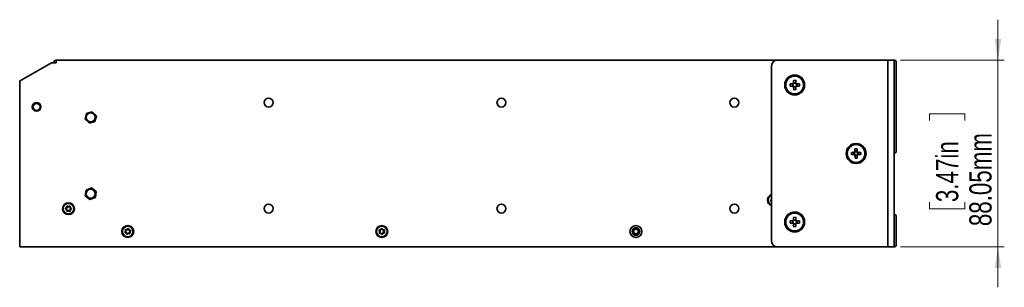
# Model space of a CAD drawing. Header units: millimetres. Extents: x -84 to 806, y -145 to 511.
# Tile 16 of 43: x 451 to 606, y 247 to 289. Entities that reach past the tile are written whole.
import ezdxf

# ---------------------------------------------------------------- set-up
doc = ezdxf.new("R2010")
doc.units = ezdxf.units.MM
doc.styles.add('SLDTEXTSTYLE0', font='TXT', dxfattribs={"width": 0.75})
doc.dimstyles.new('SLDDIMSTYLE1', dxfattribs={"dimtxt": 3.5, "dimasz": 3.302, "dimexe": 0, "dimexo": 0.0625, "dimgap": 0.875, "dimtad": 1, "dimlfac": 3, "dimrnd": 1e-09, "dimzin": 12, "dimdsep": 46, "dimtxsty": 'SLDTEXTSTYLE0', "dimsah": 1, "dimcen": 0.09, "dimadec": 0, "dimazin": 3, "dimtfac": 1, "dimtmove": 0, "dimatfit": 0, "dimfxl": 0, "dimfrac": 2, "dimtolj": 1, "dimtzin": 12, "dimarcsym": 0})

# ---------------------------------------------------------------- blocks, each defined once
blk = doc.blocks.new('_D_2')
at = {"color": 7, "linetype": 'Continuous', "lineweight": 0}
for p, q in [((605.27, 283.11), (605.27, 289.46)), ((589.94, 283.11), (606.27, 283.11)), ((605.27, 283.11), (605.27, 253.76)), ((594.48, 273.63), (594.48, 274.69)), ((594.48, 274.69), (600.03, 274.69)), ((600.03, 274.69), (600.03, 273.63)), ((594.48, 260.8), (594.48, 259.73)), ((600.03, 259.73), (600.03, 260.8)), ((594.48, 259.73), (600.03, 259.73)), ((589.94, 253.76), (606.27, 253.76)), ((605.27, 253.76), (605.27, 247.41))]:
    blk.add_line(p, q, dxfattribs=at)
at = {"color": 7, "linetype": 'Continuous', "lineweight": 18}
for points in [[(605.27, 283.11), (605.78, 286.41), (604.76, 286.41)], [(605.27, 253.76), (604.76, 250.46), (605.78, 250.46)]]:
    blk.add_solid(points, dxfattribs=at)
at = {"color": 7, "linetype": 'Continuous', "lineweight": 18, "char_height": 3.5, "attachment_point": 1, "rotation": 90, "style": 'SLDTEXTSTYLE0'}
for s, insert in [('88.05mm', (600.76, 257.02)), ('3.47in', (595.52, 260.8))]:
    blk.add_mtext(s, dxfattribs=dict(at, insert=insert))

msp = doc.modelspace()

# ---------------------------------------------------------------- linework, layer by layer
at = {"color": 7, "linetype": 'Continuous', "lineweight": 35}
for p, q in [((456.2523, 282.7125), (451.6023, 280.0278)), ((457.0023, 282.7125), (456.2523, 282.7125)), ((456.9912, 282.7782), (456.9356, 283.1069)), ((457.0023, 283.1125), (457.0023, 282.7125)), ((457.0023, 283.1125), (570.6023, 283.1125)), ((587.6901, 283.1125), (570.6023, 283.1125)), ((587.9356, 283.1125), (587.6901, 283.1125)), ((587.9356, 283.1125), (588.9356, 283.1125)), ((587.9356, 282.1125), (587.9356, 283.1125)), ((588.9356, 283.1125), (588.9356, 282.1125)), ((589.2689, 282.7791), (589.2689, 282.4458)), ((589.2689, 282.4458), (589.2689, 269.1791)), ((569.6023, 282.1125), (569.6023, 254.7625)), ((587.9356, 282.1125), (587.9356, 254.7625)), ((588.9356, 282.1125), (588.9356, 254.7625)), ((451.2523, 279.8263), (451.2523, 253.7625)), ((572.5335, 279.3665), (572.9708, 279.372)), ((572.5378, 279.0232), (572.5335, 279.3665)), ((572.9549, 279.0285), (572.9506, 279.3718)), ((573.088, 279.9352), (573.4313, 279.9396)), ((573.0936, 279.4979), (573.088, 279.9352)), ((573.0933, 279.5181), (573.4366, 279.5225)), ((573.4313, 279.9396), (573.4369, 279.5023)), ((573.5627, 279.3795), (574.0001, 279.385)), ((574.0044, 279.0417), (573.5671, 279.0362)), ((573.5829, 279.3798), (573.5873, 279.0365)), ((574.0001, 279.385), (574.0044, 279.0417)), ((572.9751, 279.0287), (572.5378, 279.0232)), ((573.1065, 278.4687), (573.101, 278.906)), ((573.4446, 278.8901), (573.1013, 278.8858)), ((573.4499, 278.473), (573.1065, 278.4687)), ((573.4443, 278.9103), (573.4499, 278.473)), ((461.551, 273.8465), (461.763, 274.7456)), ((461.763, 274.7456), (462.6476, 275.0116)), ((462.6476, 275.0116), (463.3203, 274.3784)), ((462.2236, 273.2134), (461.551, 273.8465)), ((463.1082, 273.4793), (462.2236, 273.2134)), ((463.3203, 274.3784), (463.1082, 273.4793)), ((582.2006, 268.6018), (582.6379, 268.6061)), ((582.204, 268.2585), (582.2006, 268.6018)), ((582.6414, 268.2628), (582.204, 268.2585)), ((582.6212, 268.2626), (582.6177, 268.6059)), ((582.7566, 269.169), (583.0999, 269.1725)), ((582.761, 268.7317), (582.7566, 269.169)), ((582.7608, 268.7519), (583.1041, 268.7553)), ((583.0999, 269.1725), (583.1043, 268.7352)), ((583.2299, 268.6121), (583.6672, 268.6165)), ((583.6706, 268.2731), (583.2333, 268.2688)), ((583.2501, 268.6123), (583.2535, 268.269)), ((583.6672, 268.6165), (583.6706, 268.2731)), ((589.2689, 269.1791), (589.2689, 268.8458)), ((582.7713, 267.7024), (582.7669, 268.1398)), ((583.1104, 268.123), (582.7671, 268.1196)), ((583.1146, 267.7059), (582.7713, 267.7024)), ((583.1102, 268.1432), (583.1146, 267.7059)), ((461.5797, 261.7649), (461.7067, 262.6799)), ((461.7067, 262.6799), (462.5626, 263.0274)), ((462.5626, 263.0274), (463.2915, 262.46)), ((463.2915, 262.46), (463.1645, 261.545)), ((462.3086, 261.1975), (461.5797, 261.7649)), ((463.1645, 261.545), (462.3086, 261.1975)), ((569.6023, 261.0149), (569.5583, 261.0287)), ((572.5338, 257.8348), (572.9712, 257.8393)), ((572.5375, 257.4914), (572.5338, 257.8348)), ((572.9748, 257.496), (572.5375, 257.4914)), ((572.9546, 257.4958), (572.951, 257.8391)), ((573.0896, 258.4023), (573.4329, 258.4059)), ((573.0942, 257.965), (573.0896, 258.4023)), ((573.094, 257.9852), (573.4373, 257.9888)), ((573.105, 256.9357), (573.1004, 257.373)), ((573.4439, 257.3564), (573.1006, 257.3528)), ((573.4329, 258.4059), (573.4375, 257.9686)), ((573.4437, 257.3766), (573.4483, 256.9393)), ((573.5631, 257.8456), (574.0004, 257.8501)), ((574.004, 257.5068), (573.5667, 257.5022)), ((573.5833, 257.8458), (573.5869, 257.5025)), ((574.0004, 257.8501), (574.004, 257.5068)), ((589.2689, 258.4958), (589.2689, 258.1625)), ((589.2689, 258.1625), (589.2689, 254.4291)), ((573.4483, 256.9393), (573.105, 256.9357)), ((587.9356, 253.7625), (587.9356, 254.7625)), ((588.9356, 254.7625), (588.9356, 253.7625)), ((589.2689, 254.4291), (589.2689, 254.0958)), ((451.2523, 253.7625), (451.6023, 253.7625)), ((570.6023, 253.7625), (451.6023, 253.7625)), ((587.6901, 253.7625), (570.6023, 253.7625)), ((587.9356, 253.7625), (587.6901, 253.7625)), ((588.9356, 253.7625), (587.9356, 253.7625))]:
    msp.add_line(p, q, dxfattribs=at)
at = {"color": 7, "linetype": 'Continuous', "lineweight": 35, "flags": 128}
for points in [[(569.6023, 260.9312), (569.5771, 260.9431), (569.5407, 260.9548)], [(569.5556, 261.0419), (569.5933, 261.0744), (569.6023, 261.0838)]]:
    msp.add_lwpolyline(points, dxfattribs=at)
at = {"color": 7, "linetype": 'Continuous', "lineweight": 35}
for centre, radius in [((573.2689, 279.2041), 1.5667), ((573.2689, 279.2041), 1.4), ((453.9189, 275.7625), 0.6833), ((453.9189, 275.7625), 0.6667), ((453.9189, 275.7625), 0.55), ((490.4356, 276.4458), 0.7033), ((527.1023, 276.4458), 0.7033), ((563.7689, 276.4458), 0.7033), ((462.4356, 274.1125), 0.6983), ((582.9356, 268.4375), 1.5667), ((582.9356, 268.4375), 1.4), ((462.4356, 262.1125), 0.6983), ((458.9356, 259.7625), 0.9333), ((458.9356, 259.7625), 0.8333), ((490.4356, 259.7791), 0.7033), ((527.1023, 259.7791), 0.7033), ((563.7689, 259.7791), 0.7033), ((573.2689, 257.6708), 1.5667), ((573.2689, 257.6708), 1.4), ((468.2689, 256.1791), 0.9333), ((468.2689, 256.1791), 0.8333), ((508.2689, 256.1791), 0.9333), ((508.2689, 256.1791), 0.8333), ((548.2689, 256.1791), 0.9333), ((548.2689, 256.1791), 0.6), ((548.2689, 256.1791), 0.5), ((548.2689, 256.1791), 0.3667)]:
    msp.add_circle(centre, radius, dxfattribs=at)
for centre, radius, start, end in [((457.0023, 282.7125), 0.4, 99.594068, 180), ((457.0023, 282.7125), 0.4, 90, 99.594068), ((457.0023, 282.7125), 0.0667, 99.594068, 180), ((457.0023, 282.7125), 0.0667, 90, 99.594068), ((570.6023, 282.1125), 1, 90, 180), ((588.9356, 282.7791), 0.3333, 0, 90), ((573.2689, 279.2041), 0.3422, 120.835567, 150.610913), ((573.2689, 279.2041), 0.2837, 143.482136, 217.964344), ((573.2689, 279.2041), 0.2837, 127.964344, 143.482136), ((573.2689, 279.2041), 0.2837, 53.482136, 127.964344), ((573.2689, 279.2041), 0.3422, 30.835567, 60.610913), ((573.2689, 279.2041), 0.2837, 37.964344, 53.482136), ((573.2689, 279.2041), 0.2837, 307.964344, 323.482136), ((573.2689, 279.2041), 0.3422, 300.835567, 330.610913), ((573.2689, 279.2041), 0.2837, 323.482136, 37.964344), ((573.2689, 279.2041), 0.3422, 210.835567, 240.610913), ((573.2689, 279.2041), 0.2837, 217.964344, 233.482136), ((573.2689, 279.2041), 0.2837, 233.482136, 307.964344), ((582.9356, 268.4375), 0.3422, 120.686459, 150.461806), ((582.9356, 268.4375), 0.3422, 210.686459, 240.461806), ((582.9356, 268.4375), 0.2837, 143.333029, 217.815236), ((582.9356, 268.4375), 0.2837, 127.815236, 143.333029), ((582.9356, 268.4375), 0.2837, 217.815236, 233.333029), ((582.9356, 268.4375), 0.2837, 53.333029, 127.815236), ((582.9356, 268.4375), 0.2837, 233.333029, 307.815236), ((582.9356, 268.4375), 0.3422, 30.686459, 60.461806), ((582.9356, 268.4375), 0.2837, 37.815236, 53.333029), ((582.9356, 268.4375), 0.2837, 307.815236, 323.333029), ((582.9356, 268.4375), 0.3422, 300.686459, 330.461806), ((582.9356, 268.4375), 0.2837, 323.333029, 37.815236), ((588.9356, 268.8458), 0.3333, 270, 0), ((569.9356, 261.1125), 0.9333, 110.924832, 180), ((569.9356, 261.1125), 0.9333, 180, 249.075168), ((569.9356, 261.1125), 0.8333, 113.578178, 246.421822), ((569.56, 261.0359), 0.0833, 126.422401, 256.621665), ((569.3621, 261.3041), 0.25, 306.422401, 343.892928), ((569.56, 261.0359), 0.00741, 126.422401, 256.621665), ((569.6815, 261.3995), 0.0833, 161.919822, 196.621665), ((458.5528, 259.7826), 0.0833, 111.892017, 242.091282), ((458.3968, 259.488), 0.25, 351.892017, 62.091282), ((458.4285, 260.0919), 0.25, 291.892017, 2.091282), ((458.5528, 259.7826), 0.00741, 111.892017, 242.091282), ((458.3968, 259.488), 0.3259, 351.892017, 62.091282), ((458.4285, 260.0919), 0.3259, 291.892017, 2.091282), ((458.7268, 259.441), 0.0833, 171.892017, 302.091282), ((458.7616, 260.104), 0.0833, 51.892017, 182.091282), ((458.7268, 259.441), 0.00741, 171.892017, 302.091282), ((458.9039, 259.1586), 0.3259, 51.892017, 122.091282), ((458.7616, 260.104), 0.00741, 51.892017, 182.091282), ((458.9673, 260.3663), 0.3259, 231.892017, 302.091282), ((458.9039, 259.1586), 0.25, 51.892017, 122.091282), ((458.9673, 260.3663), 0.25, 231.892017, 302.091282), ((459.1096, 259.4209), 0.0833, 231.892017, 2.091282), ((459.1444, 260.0839), 0.0833, 351.892017, 122.091282), ((459.1096, 259.4209), 0.00741, 231.892017, 2.091282), ((459.4427, 259.433), 0.3259, 111.892017, 182.091282), ((459.1444, 260.0839), 0.00741, 351.892017, 122.091282), ((459.4744, 260.0369), 0.3259, 171.892017, 242.091282), ((459.4427, 259.433), 0.25, 111.892017, 182.091282), ((459.4744, 260.0369), 0.25, 171.892017, 242.091282), ((459.3184, 259.7423), 0.00741, 291.892017, 62.091282), ((459.3184, 259.7423), 0.0833, 291.892017, 62.091282), ((573.2689, 257.6708), 0.3422, 120.713526, 150.488873), ((573.2689, 257.6708), 0.3422, 210.713526, 240.488873), ((573.2689, 257.6708), 0.2837, 143.360096, 217.842303), ((573.2689, 257.6708), 0.2837, 127.842303, 143.360096), ((573.2689, 257.6708), 0.2837, 217.842303, 233.360096), ((573.2689, 257.6708), 0.2837, 53.360096, 127.842303), ((573.2689, 257.6708), 0.2837, 233.360096, 307.842303), ((573.2689, 257.6708), 0.3422, 30.713526, 60.488873), ((573.2689, 257.6708), 0.2837, 37.842303, 53.360096), ((573.2689, 257.6708), 0.2837, 307.842303, 323.360096), ((573.2689, 257.6708), 0.3422, 300.713526, 330.488873), ((573.2689, 257.6708), 0.2837, 323.360096, 37.842303), ((588.9356, 258.4958), 0.3333, 0, 90), ((467.9138, 256.0348), 0.0833, 137.012008, 267.211273), ((467.67, 256.2621), 0.25, 317.012008, 27.211273), ((467.9664, 256.4145), 0.0833, 77.012008, 207.211273), ((467.9138, 256.0348), 0.00741, 137.012008, 267.211273), ((467.67, 256.2621), 0.3259, 317.012008, 27.211273), ((467.8976, 255.7019), 0.25, 17.012008, 87.211273), ((467.8976, 255.7019), 0.3259, 17.012008, 87.211273), ((467.9664, 256.4145), 0.00741, 77.012008, 207.211273), ((468.0413, 256.7393), 0.3259, 257.012008, 327.211273), ((468.0413, 256.7393), 0.25, 257.012008, 327.211273), ((468.2163, 255.7994), 0.00741, 197.012008, 327.211273), ((468.4966, 255.6189), 0.3259, 77.012008, 147.211273), ((468.3216, 256.5588), 0.0833, 17.012008, 147.211273), ((468.4966, 255.6189), 0.25, 77.012008, 147.211273), ((468.3216, 256.5588), 0.00741, 17.012008, 147.211273), ((468.6403, 256.6564), 0.3259, 197.012008, 267.211273), ((468.6403, 256.6564), 0.25, 197.012008, 267.211273), ((468.8679, 256.0961), 0.3259, 137.012008, 207.211273), ((468.5715, 255.9437), 0.0833, 257.012008, 27.211273), ((468.5715, 255.9437), 0.00741, 257.012008, 27.211273), ((468.8679, 256.0961), 0.25, 137.012008, 207.211273), ((468.6241, 256.3234), 0.00741, 317.012008, 87.211273), ((468.6241, 256.3234), 0.0833, 317.012008, 87.211273), ((507.9304, 256.3589), 0.0833, 86.925118, 217.124383), ((507.9439, 255.9758), 0.0833, 146.925118, 277.124383), ((507.6646, 256.1578), 0.25, 326.925118, 37.124383), ((507.9304, 256.3589), 0.00741, 86.925118, 217.124383), ((507.6646, 256.1578), 0.3259, 326.925118, 37.124383), ((507.9483, 256.6918), 0.3259, 266.925118, 337.124383), ((507.9483, 256.6918), 0.25, 266.925118, 337.124383), ((507.9439, 255.9758), 0.00741, 146.925118, 277.124383), ((507.9853, 255.6451), 0.3259, 26.925118, 97.124383), ((507.9853, 255.6451), 0.25, 26.925118, 97.124383), ((508.2554, 256.5622), 0.0833, 26.925118, 157.124383), ((508.2554, 256.5622), 0.00741, 26.925118, 157.124383), ((508.5526, 256.7132), 0.3259, 206.925118, 277.124383), ((508.2825, 255.796), 0.00741, 206.925118, 337.124383), ((508.5896, 255.6665), 0.3259, 86.925118, 157.124383), ((508.5526, 256.7132), 0.25, 206.925118, 277.124383), ((508.5896, 255.6665), 0.25, 86.925118, 157.124383), ((508.8733, 256.2005), 0.3259, 146.925118, 217.124383), ((508.5939, 256.3824), 0.0833, 326.925118, 97.124383), ((508.5939, 256.3824), 0.00741, 326.925118, 97.124383), ((508.6075, 255.9993), 0.0833, 266.925118, 37.124383), ((508.6075, 255.9993), 0.00741, 266.925118, 37.124383), ((508.8733, 256.2005), 0.25, 146.925118, 217.124383), ((468.2163, 255.7994), 0.0833, 197.012008, 327.211273), ((508.2825, 255.796), 0.0833, 206.925118, 337.124383), ((570.6023, 254.7625), 1, 180, 270), ((588.9356, 254.0958), 0.3333, 270, 0)]:
    msp.add_arc(centre, radius, start, end, dxfattribs=at)
msp.add_open_spline([(451.6023, 280.0278), (451.5589, 280.0039), (451.5154, 279.9809), (451.4334, 279.9375), (451.3949, 279.9169), (451.3455, 279.8891), (451.3305, 279.8804), (451.3037, 279.8641), (451.2919, 279.8565), (451.2632, 279.8369), (451.2524, 279.8269), (451.2523, 279.8263)], degree=3, knots=[0, 0, 0, 0, 0.25, 0.25, 0.5, 0.5, 0.625, 0.625, 0.75, 0.75, 1, 1, 1, 1], dxfattribs=at)
for points in [[(572.9708, 279.372), (572.9934, 279.3723), (573.0165, 279.3726), (573.041, 279.3729)], [(573.0936, 279.4979), (573.0938, 279.4754), (573.0941, 279.4523), (573.0944, 279.4278)], [(573.4369, 279.5023), (573.4371, 279.4797), (573.4374, 279.4566), (573.4377, 279.4321)], [(573.5627, 279.3795), (573.5402, 279.3792), (573.5171, 279.3789), (573.4926, 279.3786)], [(573.5671, 279.0362), (573.5445, 279.0359), (573.5214, 279.0356), (573.4969, 279.0353)], [(572.9751, 279.0287), (572.9977, 279.029), (573.0208, 279.0293), (573.0453, 279.0296)], [(573.101, 278.906), (573.1007, 278.9285), (573.1005, 278.9517), (573.1001, 278.9761)], [(573.4443, 278.9103), (573.444, 278.9329), (573.4438, 278.956), (573.4434, 278.9805)], [(582.6379, 268.6061), (582.6605, 268.6064), (582.6836, 268.6066), (582.7081, 268.6069)], [(582.6414, 268.2628), (582.6639, 268.2631), (582.687, 268.2633), (582.7115, 268.2635)], [(582.761, 268.7317), (582.7612, 268.7092), (582.7614, 268.686), (582.7617, 268.6616)], [(582.7669, 268.1398), (582.7667, 268.1623), (582.7665, 268.1854), (582.7662, 268.2099)], [(583.1043, 268.7352), (583.1045, 268.7126), (583.1048, 268.6895), (583.105, 268.665)], [(583.1102, 268.1432), (583.11, 268.1657), (583.1098, 268.1889), (583.1095, 268.2134)], [(583.2299, 268.6121), (583.2073, 268.6119), (583.1842, 268.6116), (583.1597, 268.6114)], [(583.2333, 268.2688), (583.2108, 268.2685), (583.1876, 268.2683), (583.1631, 268.2681)], [(572.9712, 257.8393), (572.9937, 257.8396), (573.0168, 257.8398), (573.0413, 257.8401)], [(572.9748, 257.496), (572.9973, 257.4963), (573.0204, 257.4965), (573.0449, 257.4968)], [(573.0942, 257.965), (573.0944, 257.9424), (573.0947, 257.9193), (573.0949, 257.8948)], [(573.1004, 257.373), (573.1002, 257.3956), (573.0999, 257.4187), (573.0997, 257.4432)], [(573.4375, 257.9686), (573.4377, 257.946), (573.438, 257.9229), (573.4382, 257.8984)], [(573.4437, 257.3766), (573.4435, 257.3992), (573.4432, 257.4223), (573.443, 257.4468)], [(573.5631, 257.8456), (573.5406, 257.8453), (573.5174, 257.8451), (573.493, 257.8448)], [(573.5667, 257.5022), (573.5442, 257.502), (573.521, 257.5018), (573.4966, 257.5015)]]:
    msp.add_open_spline(points, degree=3, dxfattribs=at)

# ---------------------------------------------------------------- dimensions: what is measured, and where the dimension line sits
at = {"color": 7, "linetype": 'Continuous', "lineweight": 18}
dim = msp.add_linear_dim(base=(605.2689, 253.7625), p1=(588.9356, 283.1125), p2=(588.9356, 253.7625), angle=90, dimstyle='SLDDIMSTYLE1', dxfattribs=at)
dim.commit()
dim.dimension.update_dxf_attribs({"geometry": '_D_2', "text_midpoint": (605.2689, 267.2126), "dimtype": 160})

doc.saveas('drawing.dxf')
